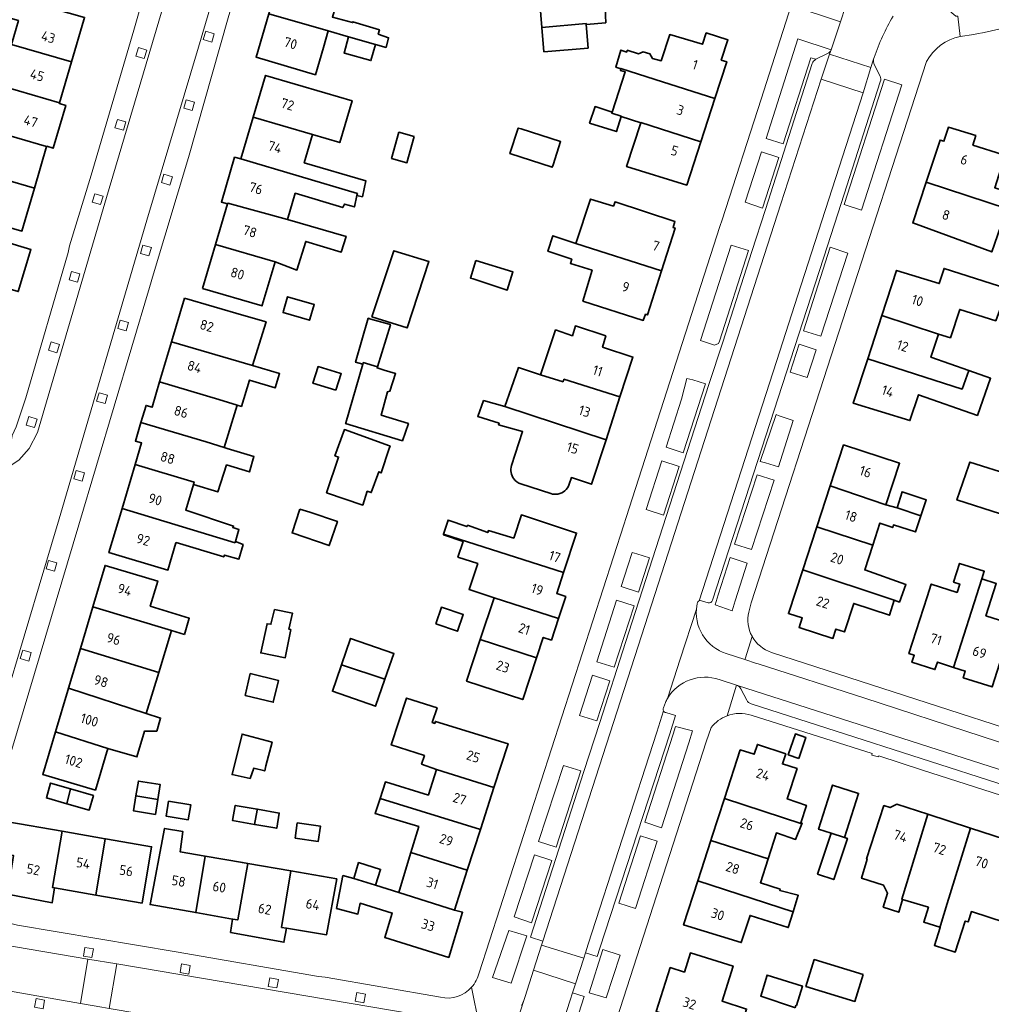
# Model space of a CAD drawing. Extents: x 152761 to 155748, y 459947 to 462743.
# Tile 185 of 256: x 154744 to 154877, y 461558 to 461693. Entities that reach past the tile are written whole.
import ezdxf
from ezdxf.enums import TextEntityAlignment as Align

# ---------------------------------------------------------------- set-up
doc = ezdxf.new("R2010")
doc.units = 0
doc.header["$LTSCALE"] = 0.75
for name, color, linetype, lineweight in [('B-RO-GR-BEPLANTING_CULTUUR_BODEMBEDEKKER-GV', 251, 'CONTINUOUS', 18), ('B-RO-GR-GROENVOORZIENING-GV', 251, 'CONTINUOUS', 18), ('B-RO-OG-BEBOUWING-GV', 6, 'CONTINUOUS', 35), ('B-RO-OG-BEBOUWING-T18', 1, 'CONTINUOUS', 18), ('B-RO-VH-VERHARDING_ASFALT-GV', 251, 'CONTINUOUS', 18), ('B-RO-VH-VERHARDING_BETONSTRAATSTEEN-GV', 251, 'CONTINUOUS', 18), ('B-RO-VH-VERHARDING_STRAATBAKSTEEN-GV', 251, 'CONTINUOUS', 18), ('B-RO-VH-VERHARDING_TEGEL-GV', 251, 'CONTINUOUS', 18)]:
    doc.layers.add(name, color=color, linetype=linetype, lineweight=lineweight)
doc.styles.add('NLCS-ISO-M200-T18', font='NLCS-ISO.ttf', dxfattribs={"height": 0.36})

msp = doc.modelspace()

# ---------------------------------------------------------------- linework, layer by layer
at = {"layer": 'B-RO-GR-BEPLANTING_CULTUUR_BODEMBEDEKKER-GV', "flags": 128}
for points in [[(154854.759, 461688.734), (154850.197, 461690.23), (154845.86, 461676.58)], [(154845.86, 461676.58), (154848.2, 461675.87), (154852.001, 461687.668), (154852.69, 461687.446), (154854.289, 461688.226)]]:
    msp.add_lwpolyline(points, dxfattribs=at)
at = {"layer": 'B-RO-GR-BEPLANTING_CULTUUR_BODEMBEDEKKER-GV'}
msp.add_lwpolyline([(154854.289, 461688.226, 0.177884), (154854.759, 461688.734)], format="xyb", dxfattribs=at)
at = {"layer": 'B-RO-GR-BEPLANTING_CULTUUR_BODEMBEDEKKER-GV', "flags": 128}
for points in [[(154864.45, 461683.93), (154862.1, 461684.72), (154856.56, 461667.565), (154858.92, 461666.77)], [(154845.37, 461667.065), (154847.61, 461674.01), (154845.23, 461674.78), (154843.01, 461667.86)], [(154839.482, 461648.847), (154843.475, 461661.25), (154841.09, 461662.01), (154836.87, 461648.93), (154838.8, 461648.32), (154839.366, 461648.515)], [(154851.01, 461650.27), (154853.35, 461649.54), (154857.04, 461660.92), (154854.64, 461661.7)], [(154852.73, 461647.68), (154850.42, 461648.43), (154849.18, 461644.58), (154851.5, 461643.85)], [(154834.535, 461633.55), (154837.59, 461643.01), (154835.84, 461643.57), (154835.036, 461643.746), (154834.29, 461640.92), (154832.17, 461634.31)], [(154849.6, 461638), (154847.64, 461638.64), (154847.237, 461638.816), (154845.067, 461632.363), (154845.78, 461632.2), (154847.55, 461631.66)], [(154831.58, 461632.44), (154829.43, 461625.8), (154831.81, 461625.02), (154833.95, 461631.7)], [(154844.63, 461630.53), (154841.56, 461621.06), (154843.89, 461620.3), (154846.96, 461629.8)], [(154828.4, 461614.47), (154829.905, 461619.18), (154828.16, 461619.72), (154827.53, 461619.895), (154826.92, 461618.06), (154826.01, 461615.23)], [(154840.97, 461619.22), (154839.307, 461614.111), (154838.909, 461612.749), (154841.246, 461611.931), (154841.656, 461613.291), (154843.3, 461618.43)], [(154825.4, 461613.4), (154822.7, 461604.95), (154825.07, 461604.18), (154827.8, 461612.62)], [(154820.33, 461597.6), (154822.7, 461596.86), (154824.46, 461602.32), (154822.09, 461603.09)], [(154833.134, 461595.027), (154829.27, 461582.98), (154831.56, 461582.22), (154835.303, 461593.856), (154835.781, 461595.461), (154833.477, 461596.094)], [(154820.5, 461590.02), (154818.12, 461590.75), (154814.73, 461580.31), (154817.13, 461579.57)], [(154830.94, 461580.36), (154828.67, 461581.11), (154825.7, 461571.89), (154828, 461571.15)], [(154814.14, 461578.49), (154811.4, 461570.02), (154813.77, 461569.21), (154816.55, 461577.72)], [(154810.65, 461568.159), (154808.432, 461561.696), (154810.969, 461560.923), (154813.107, 461567.392)], [(154823.497, 461565.551), (154821.635, 461559.61), (154823.996, 461558.902), (154825.891, 461564.759)]]:
    msp.add_lwpolyline(points, close=True, dxfattribs=at)
at = {"layer": 'B-RO-GR-GROENVOORZIENING-GV', "flags": 128}
for points in [[(154770.302, 461690.957), (154769.15, 461691.294), (154768.813, 461690.142), (154769.965, 461689.805)], [(154761.078, 461688.71), (154759.926, 461689.047), (154759.589, 461687.895), (154760.741, 461687.558)], [(154767.629, 461681.568), (154766.477, 461681.905), (154766.14, 461680.754), (154767.292, 461680.417)], [(154758.209, 461678.873), (154757.057, 461679.21), (154756.72, 461678.058), (154757.872, 461677.721)], [(154764.584, 461671.371), (154763.432, 461671.708), (154763.095, 461670.556), (154764.247, 461670.219)], [(154755.099, 461668.7), (154753.947, 461669.037), (154753.61, 461667.886), (154754.762, 461667.549)], [(154761.712, 461661.678), (154760.56, 461662.015), (154760.223, 461660.863), (154761.375, 461660.526)], [(154751.935, 461658.062), (154750.783, 461658.399), (154750.446, 461657.247), (154751.598, 461656.91)], [(154758.588, 461651.401), (154757.436, 461651.738), (154757.099, 461650.586), (154758.251, 461650.249)], [(154749.118, 461648.413), (154747.967, 461648.75), (154747.63, 461647.598), (154748.781, 461647.261)], [(154755.703, 461641.456), (154754.551, 461641.793), (154754.214, 461640.641), (154755.366, 461640.304)], [(154746.061, 461638.174), (154744.91, 461638.511), (154744.573, 461637.359), (154745.724, 461637.022)], [(154752.565, 461630.819), (154751.413, 461631.156), (154751.076, 461630.004), (154752.228, 461629.667)], [(154748.777, 461618.48), (154747.625, 461618.817), (154747.288, 461617.665), (154748.44, 461617.328)], [(154745.254, 461606.196), (154744.102, 461606.533), (154743.765, 461605.381), (154744.917, 461605.044)], [(154753.775, 461565.631), (154752.591, 461565.829), (154752.394, 461564.645), (154753.578, 461564.448)], [(154767.031, 461563.36), (154765.848, 461563.561), (154765.647, 461562.378), (154766.831, 461562.177)], [(154779.102, 461561.449), (154777.919, 461561.649), (154777.719, 461560.466), (154778.902, 461560.266)], [(154747.096, 461558.611), (154745.917, 461558.835), (154745.693, 461557.656), (154746.872, 461557.432)], [(154791.014, 461559.431), (154789.831, 461559.631), (154789.631, 461558.448), (154790.814, 461558.248)]]:
    msp.add_lwpolyline(points, close=True, dxfattribs=at)
at = {"layer": 'B-RO-OG-BEBOUWING-GV', "flags": 128}
for points in [[(154787.585, 461696.954), (154779.446, 461699.348), (154777.779, 461693.68), (154785.933, 461691.339), (154788.712, 461690.54), (154792.397, 461689.48), (154793.837, 461689.066), (154794.194, 461690.397), (154792.769, 461690.902), (154792.935, 461691.489), (154789.289, 461692.591), (154789.26, 461692.481), (154786.492, 461693.239)], [(154742.555, 461689.467), (154750.771, 461687.09), (154752.455, 461692.863), (154752.552, 461693.195), (154737.161, 461697.548), (154736.505, 461695.338), (154739.237, 461694.527), (154739.225, 461694.484), (154739.09, 461693.998), (154743.512, 461692.745)], [(154815.172, 461691.822), (154821.225, 461692.369), (154821.239, 461692.208), (154823.919, 461692.448), (154823.838, 461694.448), (154822.379, 461695.827), (154820.95, 461695.664), (154814.89, 461695.189)], [(154777.779, 461693.68), (154776.036, 461687.755), (154784.166, 461685.339), (154785.256, 461689.042), (154785.933, 461691.339)], [(154821.239, 461692.208), (154821.225, 461692.369), (154815.172, 461691.822), (154815.452, 461688.479), (154821.509, 461688.986)], [(154792.397, 461689.48), (154788.712, 461690.54), (154788.083, 461688.299), (154788.17, 461688.274), (154791.76, 461687.265)], [(154838.857, 461682.09), (154840.483, 461687.104), (154839.723, 461687.349), (154840.633, 461690.128), (154837.679, 461691.059), (154837.186, 461689.515), (154832.689, 461690.829), (154831.515, 461687.245), (154830.299, 461687.574), (154829.975, 461688.196), (154829.056, 461688.493), (154828.381, 461688.196), (154826.867, 461688.683), (154826.786, 461688.44), (154826.002, 461688.71), (154825.299, 461686.359), (154825.975, 461686.142), (154825.991, 461686.193), (154830.68, 461684.696)], [(154750.771, 461687.09), (154742.555, 461689.467), (154741.617, 461686.249), (154738.594, 461687.082), (154738.459, 461686.676), (154735.026, 461687.65), (154734.476, 461685.85), (154740.93, 461683.895), (154741.655, 461683.68), (154749.139, 461681.495)], [(154739.175, 461677.877), (154747.364, 461675.489), (154747.377, 461675.533), (154748.275, 461675.271), (154749.985, 461681.136), (154749.109, 461681.392), (154749.139, 461681.495), (154741.655, 461683.68), (154740.93, 461683.895), (154734.476, 461685.85), (154733.755, 461683.488), (154737.323, 461682.433), (154737.269, 461682.19), (154740.182, 461681.33)], [(154775.656, 461679.503), (154783.767, 461677.129), (154787.488, 461676.034), (154789.176, 461681.772), (154785.457, 461682.871), (154777.346, 461685.244)], [(154824.785, 461680.224), (154824.738, 461680.08), (154826.045, 461679.657), (154826.028, 461679.602), (154828.728, 461678.737), (154828.743, 461678.783), (154836.926, 461676.132), (154838.857, 461682.09), (154830.68, 461684.696), (154825.991, 461686.193), (154825.975, 461686.142), (154825.921, 461685.926), (154826.596, 461685.737)], [(154824.785, 461680.224), (154822.46, 461680.981), (154821.703, 461678.711), (154825.379, 461677.548), (154826.028, 461679.602), (154826.045, 461679.657), (154824.738, 461680.08)], [(154783.767, 461677.129), (154775.656, 461679.503), (154773.978, 461673.804), (154789.918, 461669.087), (154789.858, 461668.818), (154790.607, 461668.614), (154791.068, 461670.812), (154782.637, 461673.292)], [(154828.728, 461678.737), (154826.773, 461672.767), (154835.011, 461670.225), (154836.926, 461676.132), (154828.743, 461678.783)], [(154737.516, 461672.187), (154745.706, 461669.805), (154747.364, 461675.489), (154739.175, 461677.877)], [(154797.67, 461676.898), (154795.592, 461677.466), (154794.605, 461673.857), (154796.684, 461673.289)], [(154812.334, 461677.91), (154811.934, 461678.039), (154810.803, 461674.534), (154816.592, 461672.666), (154816.705, 461673.016), (154817.723, 461676.171)], [(154867.784, 461670.629), (154881.835, 461665.999), (154882.473, 461668.17), (154877.173, 461669.85), (154878.51, 461674.03), (154878.161, 461674.135), (154878.24, 461674.413), (154874.186, 461675.704), (154874.585, 461677.007), (154870.837, 461678.133), (154870.207, 461676.223), (154869.684, 461676.395)], [(154773.978, 461673.804), (154773.111, 461674.042), (154771.301, 461667.894), (154772.136, 461667.648), (154772.163, 461667.739), (154780.344, 461665.505), (154781.404, 461669.106), (154787.906, 461667.15), (154788.132, 461667.627), (154789.502, 461667.226), (154789.858, 461668.818), (154789.918, 461669.087)], [(154745.706, 461669.805), (154737.516, 461672.187), (154735.8, 461666.304), (154743.989, 461663.916)], [(154867.784, 461670.629), (154865.943, 461665.044), (154876.772, 461661.062), (154877.943, 461664.489), (154883.753, 461662.584), (154885.27, 461667.283), (154882.473, 461668.17), (154881.835, 461665.999)], [(154780.344, 461665.505), (154772.163, 461667.739), (154772.136, 461667.648), (154770.504, 461662.104), (154778.638, 461659.705), (154781.645, 461658.593), (154782.835, 461662.513), (154787.706, 461661.038), (154788.366, 461663.198)], [(154819.811, 461662.24), (154831.546, 461658.472), (154833.41, 461664.336), (154833.135, 461664.424), (154833.377, 461665.257), (154825.188, 461667.934), (154824.972, 461667.34), (154821.81, 461668.313)], [(154732.431, 461658.875), (154735.374, 461658.009), (154743.491, 461655.632), (154745.209, 461661.397), (154737.105, 461663.823), (154734.19, 461664.688)], [(154819.811, 461662.24), (154816.661, 461663.29), (154816, 461661.151), (154819.254, 461660.071), (154819.071, 461659.496), (154822.038, 461658.559), (154820.791, 461654.333), (154829.061, 461651.683), (154829.367, 461652.536), (154829.633, 461652.452), (154831.546, 461658.472)], [(154768.727, 461656.069), (154776.861, 461653.674), (154776.897, 461653.796), (154778.638, 461659.705), (154770.504, 461662.104)], [(154791.894, 461652.185), (154796.723, 461650.651), (154799.706, 461659.742), (154794.905, 461661.22)], [(154806.123, 461659.91), (154805.386, 461657.493), (154805.78, 461657.364), (154810.434, 461655.832), (154811.204, 461658.362)], [(154869.497, 461649.826), (154871.101, 461649.316), (154872.38, 461653.206), (154877.323, 461651.634), (154878.183, 461654.02), (154878.833, 461656.047), (154870.231, 461658.804), (154869.57, 461656.744), (154863.735, 461658.534), (154861.721, 461652.369)], [(154766.256, 461654.757), (154764.467, 461648.756), (154775.571, 461645.5), (154777.404, 461651.493), (154774.354, 461652.343)], [(154779.796, 461652.98), (154779.735, 461652.768), (154783.378, 461651.723), (154783.414, 461651.848), (154783.998, 461653.882), (154780.355, 461654.928)], [(154790.644, 461645.69), (154790.707, 461645.909), (154792.654, 461645.33), (154794.443, 461651.101), (154794.256, 461651.155), (154791.773, 461651.871), (154791.4, 461651.979), (154789.669, 461645.971)], [(154869.497, 461649.826), (154861.721, 461652.369), (154859.786, 461646.443), (154872.709, 461642.289), (154873.635, 461644.81), (154868.439, 461646.641)], [(154818.067, 461643.286), (154818.179, 461643.631), (154825.866, 461641.214), (154827.634, 461646.66), (154823.488, 461648.005), (154823.923, 461649.58), (154819.761, 461650.932), (154819.355, 461649.581), (154817.058, 461650.392), (154815.003, 461644.257)], [(154764.467, 461648.756), (154762.835, 461643.282), (154770.925, 461640.839), (154773.434, 461640.082), (154774.032, 461639.901), (154775.12, 461643.512), (154778.677, 461642.44), (154779.258, 461644.419), (154775.571, 461645.5)], [(154859.786, 461646.443), (154857.795, 461640.348), (154865.557, 461637.961), (154866.737, 461641.515), (154874.808, 461638.683), (154876.602, 461643.764), (154873.635, 461644.81), (154872.709, 461642.289)], [(154786.957, 461642.135), (154787.696, 461644.415), (154787.525, 461644.467), (154784.53, 461645.373), (154783.835, 461643.078)], [(154796.074, 461635.207), (154796.904, 461637.562), (154793.148, 461638.697), (154794.04, 461641.913), (154794.364, 461641.994), (154795.149, 461644.4), (154793.56, 461644.89), (154792.608, 461645.184), (154792.654, 461645.33), (154790.707, 461645.909), (154790.644, 461645.69), (154788.331, 461637.662), (154788.299, 461637.551), (154796.071, 461635.199)], [(154823.955, 461635.327), (154825.866, 461641.214), (154818.179, 461643.631), (154818.067, 461643.286), (154815.003, 461644.257), (154811.966, 461645.219), (154810.965, 461642.35), (154810.103, 461639.88)], [(154770.925, 461640.839), (154762.835, 461643.282), (154761.797, 461639.801), (154760.978, 461640.045), (154760.277, 461637.692), (154769.196, 461635.039), (154771.678, 461634.266), (154773.434, 461640.082)], [(154759.496, 461631.977), (154767.558, 461629.542), (154767.467, 461629.24), (154770.8, 461628.21), (154771.997, 461631.909), (154775.126, 461630.945), (154775.755, 461633.068), (154772.068, 461634.145), (154771.678, 461634.266), (154769.196, 461635.039), (154760.277, 461637.692), (154759.523, 461635.164), (154760.371, 461634.911)], [(154794.275, 461634.151), (154794.386, 461634.484), (154794.29, 461634.519), (154788.127, 461636.734), (154786.839, 461633.15), (154787.341, 461632.97), (154785.686, 461628.091), (154790.65, 461626.391), (154791.267, 461628.293), (154791.808, 461628.104), (154792.862, 461630.968), (154793.16, 461630.806)], [(154854.645, 461629.032), (154862.273, 461626.423), (154864.139, 461632.139), (154856.476, 461634.641)], [(154767.467, 461629.24), (154767.558, 461629.542), (154759.496, 461631.977), (154757.688, 461625.911), (154773.17, 461621.246), (154773.216, 461621.398), (154773.703, 461623.074), (154772.838, 461623.344), (154772.973, 461623.534), (154766.415, 461625.71)], [(154879.537, 461630.321), (154879.584, 461630.47), (154873.744, 461632.293), (154873.608, 461631.86), (154872.002, 461627.112), (154877.946, 461625.221), (154877.997, 461625.384)], [(154854.645, 461629.032), (154852.81, 461623.411), (154860.473, 461620.909), (154861.46, 461623.932), (154863.22, 461623.325), (154863.303, 461623.694), (154866.329, 461622.736), (154867.071, 461624.937), (154863.821, 461626.017), (154862.273, 461626.423)], [(154867.071, 461624.937), (154867.806, 461627.119), (154864.495, 461628.231), (154863.821, 461626.017)], [(154757.688, 461625.911), (154755.896, 461619.9), (154763.966, 461617.494), (154765.076, 461621.218), (154765.091, 461621.269), (154771.621, 461619.291), (154771.729, 461619.561), (154773.702, 461618.993), (154774.27, 461620.993), (154773.216, 461621.398), (154773.17, 461621.246)], [(154782.021, 461625.853), (154780.966, 461622.589), (154786.06, 461620.854), (154787.19, 461624.171), (154783.416, 461625.436)], [(154818.151, 461617.169), (154819.929, 461622.569), (154812.37, 461625.058), (154811.325, 461621.886), (154807.863, 461622.91), (154807.772, 461622.636), (154804.993, 461623.627), (154804.923, 461623.488), (154804.906, 461623.453), (154802.335, 461624.337), (154801.718, 461622.436)], [(154850.892, 461617.536), (154863.4, 461613.388), (154864.127, 461613.121), (154865.008, 461615.544), (154859.369, 461617.528), (154860.473, 461620.909), (154852.81, 461623.411), (154852.726, 461623.154)], [(154808.631, 461613.704), (154817.446, 461610.868), (154818.437, 461613.878), (154817.201, 461614.285), (154818.151, 461617.169), (154801.718, 461622.436), (154801.686, 461622.337), (154804.388, 461621.391), (154803.685, 461619.283), (154806.394, 461618.399), (154805.198, 461614.836)], [(154766.234, 461608.677), (154766.883, 461610.898), (154761.564, 461612.567), (154762.583, 461615.986), (154755.369, 461618.136), (154753.685, 461612.487), (154764.468, 461609.213)], [(154871.549, 461604.179), (154875.414, 461616.31), (154875.739, 461617.328), (154872.368, 461618.406), (154871.54, 461615.845), (154872.375, 461615.575), (154872.011, 461614.45), (154868.474, 461615.58), (154867.911, 461613.818), (154865.435, 461606.07), (154866.154, 461605.84), (154865.846, 461604.875), (154868.993, 461603.87), (154869.319, 461604.891)], [(154863.4, 461613.388), (154850.892, 461617.536), (154848.938, 461611.551), (154850.818, 461610.937), (154850.399, 461609.652), (154855.01, 461608.146), (154855.423, 461609.409), (154856.594, 461609.026), (154857.868, 461612.931), (154862.765, 461611.303)], [(154875.414, 461616.31), (154871.549, 461604.179), (154873.145, 461603.669), (154872.854, 461602.759), (154876.809, 461601.495), (154879.575, 461610.1), (154875.962, 461611.255), (154877.377, 461615.682)], [(154814.434, 461605.472), (154815.36, 461608.283), (154816.474, 461607.916), (154817.446, 461610.868), (154808.631, 461613.704), (154806.745, 461607.975)], [(154753.685, 461612.487), (154751.981, 461606.769), (154762.709, 461603.477), (154764.468, 461609.213)], [(154800.653, 461610.122), (154803.636, 461609.118), (154804.409, 461611.415), (154801.426, 461612.419)], [(154778.551, 461612.105), (154778.064, 461610.078), (154777.55, 461610.159), (154776.685, 461606.145), (154780.036, 461605.483), (154780.793, 461609.347), (154780.55, 461609.401), (154781.037, 461611.591)], [(154793.694, 461602.571), (154794.906, 461606.09), (154788.978, 461608.13), (154787.732, 461604.507)], [(154806.745, 461607.975), (154804.874, 461602.292), (154812.554, 461599.763), (154814.434, 461605.472)], [(154751.981, 461606.769), (154750.36, 461601.331), (154760.989, 461597.875), (154762.709, 461603.477)], [(154793.694, 461602.571), (154787.732, 461604.507), (154787.647, 461604.261), (154786.49, 461600.899), (154792.416, 461598.859)], [(154774.527, 461600.345), (154778.386, 461599.408), (154779.112, 461602.397), (154775.253, 461603.334)], [(154748.578, 461595.351), (154755.752, 461593.072), (154759.724, 461591.916), (154760.778, 461595.456), (154762.454, 461595.456), (154762.976, 461597.229), (154760.989, 461597.875), (154750.36, 461601.331), (154750.267, 461601.018)], [(154800.727, 461590.206), (154808.607, 461587.705), (154810.543, 461593.711), (154800.606, 461596.764), (154800.516, 461596.489), (154800.162, 461596.605), (154800.819, 461598.617), (154796.654, 461599.976), (154794.561, 461593.558), (154799.081, 461592.084), (154798.701, 461590.919)], [(154748.578, 461595.351), (154746.839, 461589.518), (154754.052, 461587.367), (154755.752, 461593.072)], [(154775.241, 461588.947), (154775.714, 461590.353), (154777.228, 461590.001), (154777.363, 461590.704), (154778.228, 461593.92), (154774.121, 461595.029), (154772.768, 461589.488)], [(154850.332, 461591.709), (154851.311, 461594.571), (154849.885, 461595.059), (154848.905, 461592.198)], [(154840.181, 461586.217), (154850.783, 461582.745), (154850.816, 461582.826), (154850.646, 461582.891), (154851.4, 461585.261), (154848.779, 461586.162), (154850.111, 461590.322), (154848.114, 461590.961), (154848.57, 461592.316), (154844.679, 461593.626), (154844.223, 461592.271), (154842.339, 461592.881)], [(154808.607, 461587.705), (154800.727, 461590.206), (154799.661, 461586.736), (154799.646, 461586.688), (154793.761, 461588.486), (154793.01, 461586.22), (154806.758, 461581.967), (154806.804, 461582.109)], [(154750.641, 461587.54), (154747.904, 461588.32), (154747.326, 461586.294), (154750.138, 461585.492)], [(154762.596, 461586.081), (154762.932, 461588.117), (154759.926, 461588.613), (154759.59, 461586.576)], [(154854.788, 461581.45), (154856.613, 461580.869), (154858.536, 461586.917), (154854.982, 461588.047), (154853.059, 461582)], [(154750.138, 461585.492), (154753.192, 461584.622), (154753.77, 461586.648), (154750.641, 461587.54)], [(154759.59, 461586.576), (154759.255, 461584.54), (154762.26, 461584.045), (154762.596, 461586.081)], [(154764.061, 461585.864), (154763.719, 461583.813), (154766.751, 461583.308), (154767.093, 461585.359)], [(154797.229, 461578.817), (154804.959, 461576.383), (154806.758, 461581.967), (154793.01, 461586.22), (154792.328, 461584.162), (154798.319, 461582.367)], [(154850.783, 461582.745), (154840.181, 461586.217), (154838.459, 461580.9), (154838.32, 461580.47), (154846.149, 461577.949), (154847.285, 461581.497), (154849.912, 461580.608)], [(154864.529, 461572.407), (154864.455, 461572.43), (154868.026, 461584.052), (154863.76, 461585.438), (154862.851, 461584.979), (154861.994, 461585.257), (154859.622, 461577.949), (154859.731, 461577.914), (154858.935, 461575.3), (154861.962, 461574.353), (154862.502, 461573.245), (154861.907, 461571.353), (154864.042, 461570.65)], [(154776.216, 461584.738), (154776.207, 461584.74), (154773.184, 461585.26), (154772.828, 461583.193), (154775.844, 461582.673), (154776.19, 461584.639)], [(154776.216, 461584.738), (154776.19, 461584.639), (154775.844, 461582.673), (154775.86, 461582.67), (154775.875, 461582.667), (154778.87, 461582.153), (154779.226, 461584.22)], [(154868.026, 461584.052), (154864.455, 461572.43), (154864.529, 461572.407), (154868.097, 461571.325), (154867.448, 461569.298), (154869.667, 461568.575), (154869.739, 461568.81), (154870.676, 461571.86), (154873.839, 461582.163)], [(154748.451, 461573.978), (154748.158, 461574.029), (154749.494, 461581.723), (154742.041, 461583.007), (154741.334, 461578.631), (154742.831, 461578.402), (154741.996, 461573.097), (154748.129, 461571.934)], [(154781.381, 461580.799), (154784.559, 461580.329), (154784.866, 461582.406), (154781.689, 461582.876)], [(154749.494, 461581.723), (154748.158, 461574.029), (154748.451, 461573.978), (154754.084, 461572.999), (154755.396, 461580.706)], [(154769.055, 461578.334), (154765.635, 461578.927), (154766.022, 461581.684), (154763.505, 461582.113), (154761.542, 461571.698), (154767.794, 461570.597)], [(154856.613, 461580.869), (154854.788, 461581.45), (154852.928, 461575.857), (154855.139, 461575.122), (154857.008, 461580.743)], [(154873.839, 461582.163), (154870.676, 461571.86), (154869.739, 461568.81), (154869.667, 461568.575), (154869.713, 461568.56), (154868.914, 461566.106), (154871.767, 461565.179), (154873.148, 461569.431), (154873.53, 461569.306), (154873.993, 461570.73), (154878.589, 461569.237), (154881.406, 461577.904), (154879.5, 461578.524), (154879.808, 461579.472), (154878.918, 461579.761), (154878.493, 461580.651)], [(154754.084, 461572.999), (154760.425, 461571.898), (154761.745, 461579.611), (154755.684, 461580.656), (154755.396, 461580.706)], [(154836.523, 461574.923), (154849.569, 461570.691), (154850.269, 461572.959), (154847.738, 461573.632), (154847.807, 461573.794), (154845.102, 461574.681), (154846.149, 461577.949), (154838.32, 461580.47)], [(154804.959, 461576.383), (154797.229, 461578.817), (154796.212, 461575.504), (154795.566, 461573.336), (154803.201, 461570.926)], [(154769.055, 461578.334), (154767.794, 461570.597), (154772.837, 461569.709), (154773.54, 461569.585), (154774.902, 461577.321), (154774.178, 461577.446)], [(154772.837, 461569.709), (154772.561, 461567.888), (154779.864, 461566.523), (154780.217, 461568.458), (154779.532, 461568.571), (154780.817, 461576.295), (154774.902, 461577.321), (154773.54, 461569.585)], [(154789.412, 461575.279), (154792.399, 461574.336), (154793.081, 461576.497), (154790.084, 461577.447)], [(154780.217, 461568.458), (154785.7, 461567.555), (154787.088, 461575.208), (154780.817, 461576.295), (154779.532, 461568.571)], [(154789.412, 461575.279), (154787.943, 461575.653), (154787.06, 461571.172), (154789.987, 461570.395), (154790.284, 461571.883), (154794.683, 461570.522), (154793.657, 461567.182), (154802.425, 461564.454), (154804.319, 461570.643), (154803.201, 461570.926), (154795.566, 461573.336), (154792.399, 461574.336)], [(154849.569, 461570.691), (154836.523, 461574.923), (154834.576, 461568.911), (154842.477, 461566.485), (154843.669, 461570.207), (154848.903, 461568.532)], [(154840.618, 461553.935), (154844.002, 461552.863), (154844.813, 461555.43), (154842.787, 461556.052), (154843.192, 461557.376), (154839.841, 461558.485), (154841.355, 461563.269), (154835.518, 461565.08), (154834.678, 461562.447), (154832.759, 461563.068), (154830.815, 461557.059), (154838.481, 461554.52), (154838.508, 461554.604)], [(154859.154, 461562.109), (154852.462, 461564.165), (154851.332, 461560.484), (154858.023, 461558.428)], [(154849.76, 461557.618), (154849.841, 461557.591), (154849.934, 461557.874), (154849.946, 461557.911), (154850.03, 461557.889), (154850.841, 461560.537), (154846.004, 461562.024), (154845.138, 461559.16)]]:
    msp.add_lwpolyline(points, close=True, dxfattribs=at)
for points in [[(154823.955, 461635.327), (154810.103, 461639.88), (154807.19, 461640.721), (154806.401, 461638.54), (154809.313, 461637.617), (154809.24, 461637.407), (154812.53, 461636.468), (154811.018, 461631.813)], [(154818.913, 461629.253), (154819.207, 461630.155), (154821.984, 461629.254), (154823.955, 461635.327)], [(154812.303, 461629.293), (154816.394, 461627.968)]]:
    msp.add_lwpolyline(points, dxfattribs=at)
at = {"layer": 'B-RO-OG-BEBOUWING-GV'}
for points in [[(154811.018, 461631.813, 0.248322), (154811.334, 461629.977)], [(154811.334, 461629.977, 0.1529922), (154812.303, 461629.293)], [(154817.379, 461627.904, 0.2757541), (154818.913, 461629.253)], [(154816.394, 461627.968, 0.1259504), (154817.379, 461627.904)]]:
    msp.add_lwpolyline(points, format="xyb", dxfattribs=at)
at = {"layer": 'B-RO-VH-VERHARDING_ASFALT-GV', "flags": 128}
for points in [[(154857.435, 461696.805), (154856.04, 461692.599), (154854.759, 461688.734), (154854.546, 461688.149), (154860.233, 461686.311), (154860.597, 461687.475)], [(154860.597, 461687.475), (154860.672, 461687.714)], [(154836.709, 461613.304), (154847.279, 461646.069), (154850.194, 461655.149), (154859.146, 461682.837), (154853.434, 461684.713), (154847.91, 461667.638), (154828.363, 461607.069), (154815.318, 461566.678), (154815.139, 461566.124)], [(154832.372, 461599.919), (154834.119, 461605.309), (154836.329, 461612.126), (154836.444, 461612.901)], [(154842.964, 461605.239), (154840.416, 461606.083), (154839.922, 461606.261), (154839.493, 461606.461), (154839.488, 461606.463), (154839.446, 461606.483), (154838.992, 461606.747), (154838.563, 461607.05), (154838.164, 461607.391), (154837.797, 461607.766), (154837.464, 461608.173), (154837.17, 461608.608), (154836.916, 461609.068), (154836.705, 461609.548), (154836.537, 461610.046), (154836.415, 461610.557), (154836.339, 461611.076), (154836.31, 461611.601), (154836.329, 461612.126), (154834.119, 461605.309), (154832.372, 461599.919)], [(154905.201, 461581.406), (154906.314, 461584.803), (154905.159, 461585.173), (154904.867, 461585.266), (154885.158, 461591.583), (154883.209, 461592.213), (154879.807, 461593.311), (154875.447, 461594.719), (154859.254, 461600.022), (154844.781, 461604.641), (154844.536, 461604.719), (154842.964, 461605.239)], [(154839.448, 461602.506), (154841.805, 461601.732), (154841.946, 461601.686), (154905.023, 461581.463)], [(154831.825, 461598.621), (154832.085, 461599.385)], [(154815.139, 461566.124), (154820.901, 461564.333), (154821.147, 461565.09), (154821.532, 461566.273), (154830.901, 461595.309), (154831.816, 461598.204)], [(154807.776, 461543.291), (154812.705, 461558.566), (154812.563, 461558.22), (154812.399, 461557.886)]]:
    msp.add_lwpolyline(points, dxfattribs=at)
at = {"layer": 'B-RO-VH-VERHARDING_ASFALT-GV'}
for points in [[(154860.672, 461687.714, -0.0507051), (154863.255, 461693.335)], [(154836.444, 461612.901, -0.1605789), (154836.523, 461613.155)], [(154836.523, 461613.155, -0.1395906), (154836.709, 461613.304)], [(154832.372, 461599.919, -0.3520936), (154839.448, 461602.506)], [(154832.085, 461599.385, -0.0251358), (154832.372, 461599.919)], [(154831.816, 461598.204, -0.149535), (154831.767, 461598.451)], [(154831.767, 461598.451, -0.1056286), (154831.825, 461598.621)]]:
    msp.add_lwpolyline(points, format="xyb", dxfattribs=at)
at = {"layer": 'B-RO-VH-VERHARDING_ASFALT-GV', "flags": 128}
for points in [[(154853.434, 461684.713), (154859.146, 461682.837), (154860.233, 461686.311), (154854.546, 461688.149)], [(154819.768, 461560.852), (154820.901, 461564.333), (154815.139, 461566.124), (154814.029, 461562.688)], [(154787.001, 461459.651), (154791.843, 461474.797), (154798.79, 461495.922), (154800.132, 461500.002), (154819.039, 461558.611), (154819.362, 461559.604), (154819.768, 461560.852), (154814.029, 461562.688), (154812.87, 461559.1), (154812.794, 461558.833), (154812.705, 461558.566), (154807.776, 461543.291), (154793.079, 461497.802), (154782.452, 461465.064), (154781.18, 461461.103), (154786.888, 461459.299)]]:
    msp.add_lwpolyline(points, close=True, dxfattribs=at)
at = {"layer": 'B-RO-VH-VERHARDING_BETONSTRAATSTEEN-GV', "flags": 128}
for points in [[(154828.363, 461607.069), (154847.91, 461667.638), (154853.434, 461684.713), (154854.546, 461688.149), (154854.759, 461688.734)], [(154854.289, 461688.226), (154852.69, 461687.446)], [(154852.194, 461686.879), (154845.793, 461666.879), (154843.928, 461661.104), (154839.926, 461648.721), (154838.054, 461642.929), (154832.206, 461624.83), (154830.34, 461619.05), (154826.644, 461607.598), (154823.11, 461596.647), (154820.932, 461589.899), (154813.615, 461567.228), (154815.318, 461566.678), (154828.363, 461607.069)], [(154860.597, 461687.475), (154860.233, 461686.311), (154859.146, 461682.837), (154850.194, 461655.149), (154847.279, 461646.069), (154836.709, 461613.304)], [(154861.48, 461685.14), (154860.681, 461686.721)], [(154838.529, 461613.389), (154854.264, 461661.9), (154856.128, 461667.681), (154861.51, 461684.38)], [(154837.041, 461613.302), (154837.938, 461613.034)], [(154831.816, 461598.204), (154830.901, 461595.309), (154821.532, 461566.273), (154821.147, 461565.09), (154822.749, 461564.573), (154823.116, 461565.715), (154832.676, 461595.083), (154833.449, 461597.58), (154832.141, 461597.988)]]:
    msp.add_lwpolyline(points, dxfattribs=at)
at = {"layer": 'B-RO-VH-VERHARDING_BETONSTRAATSTEEN-GV'}
for points in [[(154854.759, 461688.734, -0.177884), (154854.289, 461688.226)], [(154852.69, 461687.446, 0.2079171), (154852.194, 461686.879)], [(154860.586, 461687.093, -0.0029172), (154860.597, 461687.475)], [(154860.681, 461686.721, -0.0884343), (154860.586, 461687.093)], [(154861.51, 461684.38, 0.2), (154861.48, 461685.14)], [(154836.709, 461613.304, -0.1987882), (154837.041, 461613.302)], [(154837.938, 461613.034, 0.461194), (154838.529, 461613.389)], [(154832.141, 461597.988, -0.2459138), (154831.816, 461598.204)]]:
    msp.add_lwpolyline(points, format="xyb", dxfattribs=at)
at = {"layer": 'B-RO-VH-VERHARDING_BETONSTRAATSTEEN-GV', "flags": 128}
for points in [[(154740.921, 461566.282), (154720.789, 461570.095), (154718.729, 461570.294), (154693.385, 461575.1), (154692.271, 461569.107), (154714.3, 461564.759), (154751.996, 461558.139), (154753.024, 461564.231)], [(154756.968, 461563.563), (154753.024, 461564.231), (154751.996, 461558.139), (154754.929, 461557.624), (154755.937, 461557.454)], [(154756.968, 461563.563), (154755.937, 461557.454), (154796, 461550.68), (154796.363, 461550.619), (154797.392, 461556.714)], [(154798.79, 461495.922), (154791.843, 461474.797), (154787.001, 461459.651), (154789.202, 461460.707), (154798.73, 461490.242), (154800.445, 461495.372), (154801.992, 461500), (154802.36, 461501.1), (154804.222, 461506.9), (154810.357, 461526.011), (154811.899, 461530.817), (154815.581, 461542.287), (154817.587, 461548.536), (154820.981, 461559.082), (154819.362, 461559.604), (154819.039, 461558.611), (154800.132, 461500.002)]]:
    msp.add_lwpolyline(points, close=True, dxfattribs=at)
at = {"layer": 'B-RO-VH-VERHARDING_STRAATBAKSTEEN-GV', "flags": 128}
for points in [[(154736.19, 461581.34), (154747.001, 461617.5), (154749.064, 461624.515), (154761.088, 461665.406), (154768.156, 461689.114), (154780.184, 461729.745), (154782.656, 461738.247), (154784.217, 461742.884), (154778.16, 461744.752), (154776.655, 461739.946), (154772.84, 461726.864), (154755.566, 461668.528), (154746.101, 461636.351), (154744.996, 461634.148), (154743.561, 461632.533)], [(154905.023, 461581.463), (154841.946, 461601.686)], [(154842.399, 461601.23), (154843.234, 461599.661)], [(154843.814, 461599.171), (154902.029, 461580.463)]]:
    msp.add_lwpolyline(points, dxfattribs=at)
at = {"layer": 'B-RO-VH-VERHARDING_STRAATBAKSTEEN-GV'}
for points in [[(154841.946, 461601.686, -0.2079222), (154842.399, 461601.23)], [(154843.234, 461599.661, 0.1682915), (154843.814, 461599.171)]]:
    msp.add_lwpolyline(points, format="xyb", dxfattribs=at)
at = {"layer": 'B-RO-VH-VERHARDING_TEGEL-GV', "flags": 128}
for points in [[(154769.987, 461727.691), (154761.715, 461699.945), (154759.309, 461691.426), (154753.468, 461671.585), (154750.481, 461661.907), (154750.294, 461660.987), (154744.51, 461641.108), (154743.194, 461637.108), (154742.647, 461635.933), (154741.959, 461631.502), (154743.561, 461632.533), (154744.996, 461634.148), (154746.101, 461636.351), (154755.566, 461668.528), (154772.84, 461726.864), (154776.655, 461739.946), (154778.16, 461744.752), (154775.363, 461745.615)], [(154770.302, 461690.957), (154769.965, 461689.805), (154768.813, 461690.142), (154769.15, 461691.294)], [(154761.078, 461688.71), (154760.741, 461687.558), (154759.589, 461687.895), (154759.926, 461689.047)], [(154864.45, 461683.93), (154858.92, 461666.77), (154856.56, 461667.565), (154862.1, 461684.72)], [(154767.629, 461681.568), (154767.292, 461680.417), (154766.14, 461680.754), (154766.477, 461681.905)], [(154758.209, 461678.873), (154757.872, 461677.721), (154756.72, 461678.058), (154757.057, 461679.21)], [(154845.37, 461667.065), (154843.01, 461667.86), (154845.23, 461674.78), (154847.61, 461674.01)], [(154764.584, 461671.371), (154764.247, 461670.219), (154763.095, 461670.556), (154763.432, 461671.708)], [(154755.099, 461668.7), (154754.762, 461667.549), (154753.61, 461667.886), (154753.947, 461669.037)], [(154761.712, 461661.678), (154761.375, 461660.526), (154760.223, 461660.863), (154760.56, 461662.015)], [(154839.482, 461648.847), (154839.366, 461648.515), (154838.8, 461648.32), (154836.87, 461648.93), (154841.09, 461662.01), (154843.475, 461661.25)], [(154851.01, 461650.27), (154854.64, 461661.7), (154857.04, 461660.92), (154853.35, 461649.54)], [(154751.935, 461658.062), (154751.598, 461656.91), (154750.446, 461657.247), (154750.783, 461658.399)], [(154758.588, 461651.401), (154758.251, 461650.249), (154757.099, 461650.586), (154757.436, 461651.738)], [(154749.118, 461648.413), (154748.781, 461647.261), (154747.63, 461647.598), (154747.967, 461648.75)], [(154852.73, 461647.68), (154851.5, 461643.85), (154849.18, 461644.58), (154850.42, 461648.43)], [(154834.535, 461633.55), (154832.17, 461634.31), (154834.29, 461640.92), (154835.036, 461643.746), (154835.84, 461643.57), (154837.59, 461643.01)], [(154755.703, 461641.456), (154755.366, 461640.304), (154754.214, 461640.641), (154754.551, 461641.793)], [(154746.061, 461638.174), (154745.724, 461637.022), (154744.573, 461637.359), (154744.91, 461638.511)], [(154849.6, 461638), (154847.55, 461631.66), (154845.78, 461632.2), (154845.067, 461632.363), (154847.237, 461638.816), (154847.64, 461638.64)], [(154752.565, 461630.819), (154752.228, 461629.667), (154751.076, 461630.004), (154751.413, 461631.156)], [(154831.58, 461632.44), (154833.95, 461631.7), (154831.81, 461625.02), (154829.43, 461625.8)], [(154844.63, 461630.53), (154846.96, 461629.8), (154843.89, 461620.3), (154841.56, 461621.06)], [(154828.4, 461614.47), (154826.01, 461615.23), (154826.92, 461618.06), (154827.53, 461619.895), (154828.16, 461619.72), (154829.905, 461619.18)], [(154840.97, 461619.22), (154843.3, 461618.43), (154841.656, 461613.291), (154841.246, 461611.931), (154838.909, 461612.749), (154839.307, 461614.111)], [(154748.777, 461618.48), (154748.44, 461617.328), (154747.288, 461617.665), (154747.625, 461618.817)], [(154825.4, 461613.4), (154827.8, 461612.62), (154825.07, 461604.18), (154822.7, 461604.95)], [(154745.254, 461606.196), (154744.917, 461605.044), (154743.765, 461605.381), (154744.102, 461606.533)], [(154820.33, 461597.6), (154822.09, 461603.09), (154824.46, 461602.32), (154822.7, 461596.86)], [(154833.134, 461595.027), (154833.477, 461596.094), (154835.781, 461595.461), (154835.303, 461593.856), (154831.56, 461582.22), (154829.27, 461582.98)], [(154820.5, 461590.02), (154817.13, 461579.57), (154814.73, 461580.31), (154818.12, 461590.75)], [(154830.94, 461580.36), (154828, 461571.15), (154825.7, 461571.89), (154828.67, 461581.11)], [(154814.14, 461578.49), (154816.55, 461577.72), (154813.77, 461569.21), (154811.4, 461570.02)], [(154810.65, 461568.159), (154813.107, 461567.392), (154810.969, 461560.923), (154808.432, 461561.696)], [(154753.775, 461565.631), (154753.578, 461564.448), (154752.394, 461564.645), (154752.591, 461565.829)], [(154823.497, 461565.551), (154825.891, 461564.759), (154823.996, 461558.902), (154821.635, 461559.61)], [(154767.031, 461563.36), (154766.831, 461562.177), (154765.647, 461562.378), (154765.848, 461563.561)], [(154779.102, 461561.449), (154778.902, 461560.266), (154777.719, 461560.466), (154777.919, 461561.649)], [(154747.096, 461558.611), (154746.872, 461557.432), (154745.693, 461557.656), (154745.917, 461558.835)], [(154791.014, 461559.431), (154790.814, 461558.248), (154789.631, 461558.448), (154789.831, 461559.631)]]:
    msp.add_lwpolyline(points, close=True, dxfattribs=at)
for points in [[(154738.026, 461577.784), (154751.753, 461623.716), (154761.457, 461656.187), (154762.013, 461658.046), (154766.791, 461674), (154772.213, 461693.134), (154781.489, 461724.123), (154781.797, 461725.157), (154786.956, 461742.632), (154784.372, 461743.404), (154784.217, 461742.884), (154782.656, 461738.247), (154780.184, 461729.745), (154768.156, 461689.114), (154761.088, 461665.406), (154749.064, 461624.515), (154747.001, 461617.5), (154736.19, 461581.34)], [(154872.449, 461690.555), (154872.145, 461693.375), (154871.827, 461693.34), (154866.978, 461697.51)], [(154848.998, 461694.932), (154849.326, 461694.826), (154856.04, 461692.599), (154857.435, 461696.805)], [(154852.69, 461687.446), (154852.001, 461687.668), (154848.2, 461675.87), (154845.86, 461676.58), (154850.197, 461690.23), (154854.759, 461688.734), (154856.04, 461692.599), (154849.326, 461694.826), (154845.182, 461681.968), (154839.854, 461665.441)], [(154872.145, 461693.375), (154872.449, 461690.555)], [(154812.399, 461557.886), (154812.563, 461558.22), (154812.705, 461558.566), (154812.794, 461558.833), (154812.87, 461559.1), (154814.029, 461562.688), (154815.139, 461566.124), (154815.318, 461566.678), (154813.615, 461567.228), (154820.932, 461589.899), (154823.11, 461596.647), (154826.644, 461607.598), (154830.34, 461619.05), (154832.206, 461624.83), (154838.054, 461642.929), (154839.926, 461648.721), (154843.928, 461661.104), (154845.793, 461666.879), (154852.194, 461686.879)], [(154843.493, 461611.756), (154843.837, 461613.018), (154867.85, 461687.14)], [(154860.672, 461687.714), (154860.597, 461687.475)], [(154860.681, 461686.721), (154861.48, 461685.14)], [(154861.51, 461684.38), (154856.128, 461667.681), (154854.264, 461661.9), (154838.529, 461613.389)], [(154839.854, 461665.441), (154839.56, 461664.529), (154826.725, 461624.702), (154826.396, 461623.679), (154806.57, 461562.36)], [(154836.444, 461612.901), (154836.329, 461612.126), (154836.31, 461611.601), (154836.339, 461611.076), (154836.415, 461610.557), (154836.537, 461610.046), (154836.705, 461609.548), (154836.916, 461609.068), (154837.17, 461608.608), (154837.464, 461608.173), (154837.797, 461607.766), (154838.164, 461607.391), (154838.563, 461607.05), (154838.992, 461606.747), (154839.446, 461606.483), (154839.488, 461606.463), (154839.493, 461606.461), (154839.922, 461606.261), (154840.416, 461606.083), (154842.964, 461605.239), (154842.999, 461605.349), (154843.964, 461608.411), (154843.946, 461608.447)], [(154837.938, 461613.034), (154837.041, 461613.302)], [(154843.964, 461608.411), (154842.999, 461605.349), (154842.964, 461605.239), (154844.536, 461604.719), (154844.781, 461604.641), (154859.254, 461600.022), (154875.447, 461594.719), (154879.807, 461593.311), (154883.209, 461592.213)], [(154906.261, 461587.572), (154906.092, 461587.571), (154904.782, 461587.594), (154902.849, 461588.035), (154902.812, 461588.047), (154846.621, 461606.222)], [(154840.519, 461597.549), (154841.805, 461601.732), (154839.448, 461602.506)], [(154841.946, 461601.686), (154841.805, 461601.732), (154840.519, 461597.549)], [(154843.234, 461599.661), (154842.399, 461601.23)], [(154832.085, 461599.385), (154831.825, 461598.621)], [(154902.029, 461580.463), (154843.814, 461599.171)], [(154832.141, 461597.988), (154833.449, 461597.58), (154832.676, 461595.083), (154823.116, 461565.715), (154822.749, 461564.573), (154821.147, 461565.09), (154820.901, 461564.333), (154819.768, 461560.852), (154819.362, 461559.604), (154820.981, 461559.082), (154817.587, 461548.536), (154815.581, 461542.287), (154811.899, 461530.817), (154810.357, 461526.011), (154804.222, 461506.9), (154802.36, 461501.1), (154801.992, 461500), (154800.445, 461495.372), (154798.73, 461490.242), (154789.202, 461460.707), (154787.001, 461459.651), (154786.888, 461459.299), (154786.519, 461458.157), (154786.458, 461457.908)], [(154843.845, 461597.622), (154860.413, 461592.364), (154860.329, 461592.136), (154861.257, 461591.913), (154861.308, 461592.068), (154867.287, 461590.111), (154901.891, 461578.984)], [(154793.888, 461457.891), (154794.166, 461459.473), (154796.827, 461467.807), (154807.357, 461500), (154837.661, 461593.963), (154838.362, 461595.937)], [(154801.31, 461558.991), (154785.509, 461561.739), (154784.572, 461561.847), (154765.121, 461565.207), (154743.36, 461568.89), (154740.42, 461569.599), (154735.168, 461570.502), (154735.39, 461570.08), (154736.565, 461568.575), (154738.253, 461567.275), (154740.921, 461566.282), (154753.024, 461564.231), (154756.968, 461563.563), (154797.392, 461556.714), (154802.48, 461555.85), (154806.4, 461555.181), (154806.598, 461555.174), (154805.559, 461560.366)], [(154799.933, 461541.709), (154803.758, 461549.334), (154803.58, 461549.399), (154796.363, 461550.619), (154796, 461550.68), (154755.937, 461557.454), (154754.929, 461557.624), (154751.996, 461558.139), (154714.3, 461564.759), (154692.271, 461569.107), (154691.044, 461569.349)], [(154805.559, 461560.366), (154806.598, 461555.174)]]:
    msp.add_lwpolyline(points, dxfattribs=at)
at = {"layer": 'B-RO-VH-VERHARDING_TEGEL-GV'}
for points in [[(154863.255, 461693.335, 0.0507051), (154860.672, 461687.714)], [(154872.449, 461690.555, 0.0470017), (154882.13, 461692.872)], [(154867.85, 461687.14, -0.2276111), (154872.449, 461690.555)], [(154852.194, 461686.879, -0.2079171), (154852.69, 461687.446)], [(154860.597, 461687.475, 0.0029172), (154860.586, 461687.093)], [(154860.586, 461687.093, 0.0884343), (154860.681, 461686.721)], [(154861.48, 461685.14, -0.2), (154861.51, 461684.38)], [(154836.523, 461613.155, 0.1605789), (154836.444, 461612.901)], [(154836.709, 461613.304, 0.1395906), (154836.523, 461613.155)], [(154837.041, 461613.302, 0.1987882), (154836.709, 461613.304)], [(154838.529, 461613.389, -0.461194), (154837.938, 461613.034)], [(154843.946, 461608.447, -0.1834351), (154843.493, 461611.756)], [(154846.621, 461606.222, -0.1894216), (154843.964, 461608.411)], [(154839.448, 461602.506, 0.3520936), (154832.372, 461599.919)], [(154842.399, 461601.23, 0.2079222), (154841.946, 461601.686)], [(154832.372, 461599.919, 0.0251358), (154832.085, 461599.385)], [(154843.814, 461599.171, -0.1682915), (154843.234, 461599.661)], [(154831.767, 461598.451, 0.149535), (154831.816, 461598.204)], [(154831.825, 461598.621, 0.1056286), (154831.767, 461598.451)], [(154831.816, 461598.204, 0.2459138), (154832.141, 461597.988)], [(154838.362, 461595.937, -0.1392599), (154840.519, 461597.549)], [(154840.519, 461597.549, -0.1734773), (154843.845, 461597.622)], [(154806.57, 461562.36, -0.1288251), (154805.559, 461560.366)], [(154805.559, 461560.366, -0.2723399), (154801.31, 461558.991)]]:
    msp.add_lwpolyline(points, format="xyb", dxfattribs=at)

# ---------------------------------------------------------------- texts
at = {"layer": 'B-RO-OG-BEBOUWING-T18', "style": 'NLCS-ISO-M200-T18'}
for s, rotation, p in [('43', 343.7, (154747.595, 461690.488)), ('70', 343.6, (154780.763, 461689.65)), ('1', 342.1, (154836.151, 461686.713)), ('45', 343.7, (154746.073, 461685.268)), ('72', 343.6, (154780.347, 461681.275)), ('3', 342.1, (154834.132, 461680.485)), ('47', 343.7, (154745.187, 461678.971)), ('74', 343.6, (154778.626, 461675.427)), ('5', 342.9, (154833.338, 461674.927)), ('6', 341.8, (154873.006, 461673.696)), ('76', 343.6, (154776.025, 461669.778)), ('8', 341.8, (154870.513, 461666.131)), ('78', 343.6, (154775.195, 461663.875)), ('7', 341.9, (154830.784, 461661.896)), ('80', 343.6, (154773.497, 461658.107)), ('9', 342.4, (154826.652, 461656.278)), ('10', 341.9, (154866.6, 461654.424)), ('82', 343.4, (154769.295, 461650.951)), ('12', 341.9, (154864.569, 461648.204)), ('84', 343.4, (154767.622, 461645.338)), ('11', 342, (154822.822, 461644.792)), ('14', 341.9, (154862.544, 461642.004)), ('86', 343.4, (154765.782, 461639.167)), ('13', 342, (154821.022, 461639.247)), ('15', 342, (154819.387, 461634.21)), ('88', 343.4, (154763.935, 461632.866)), ('16', 341.9, (154859.486, 461630.972)), ('90', 343.4, (154762.237, 461627.171)), ('18', 341.9, (154857.501, 461624.89)), ('92', 343.4, (154760.595, 461621.661)), ('17', 341.8, (154816.939, 461619.342)), ('20', 341.9, (154855.604, 461619.082)), ('94', 343.4, (154758.058, 461614.806)), ('19', 341.8, (154814.545, 461614.847)), ('22', 341.9, (154853.645, 461613.08)), ('21', 341.8, (154812.763, 461609.437)), ('96', 343.4, (154756.54, 461608.062)), ('71', 342.3, (154869.142, 461608.021)), ('69', 342.3, (154875.097, 461606.241)), ('23', 341.8, (154809.83, 461604.281)), ('98', 343.4, (154754.818, 461602.285)), ('100', 343.4, (154753.232, 461596.961)), ('102', 343.4, (154751.065, 461591.349)), ('25', 342.1, (154805.779, 461591.969)), ('24', 342.1, (154845.449, 461589.501)), ('27', 342.1, (154803.912, 461586.176)), ('26', 342.1, (154843.243, 461582.688)), ('29', 342.1, (154802.094, 461580.535)), ('74', 342, (154864.268, 461581.067)), ('72', 342, (154869.604, 461579.333)), ('70', 342, (154875.374, 461577.459)), ('52', 349.3, (154745.538, 461576.497)), ('54', 350.2, (154752.38, 461577.355)), ('56', 350.2, (154758.266, 461576.333)), ('28', 342.1, (154841.305, 461576.706)), ('58', 350.2, (154765.436, 461574.902)), ('60', 350, (154771.008, 461574.093)), ('31', 342.1, (154800.186, 461574.612)), ('62', 349.4, (154777.233, 461571.084)), ('64', 350.2, (154783.804, 461571.718)), ('30', 342.1, (154839.248, 461570.356)), ('33', 343, (154799.596, 461568.88)), ('32', 342.1, (154835.376, 461558.163))]:
    msp.add_text(s, height=1.35, rotation=rotation, dxfattribs=at).set_placement(p, align=Align.MIDDLE)

doc.saveas('drawing.dxf')
